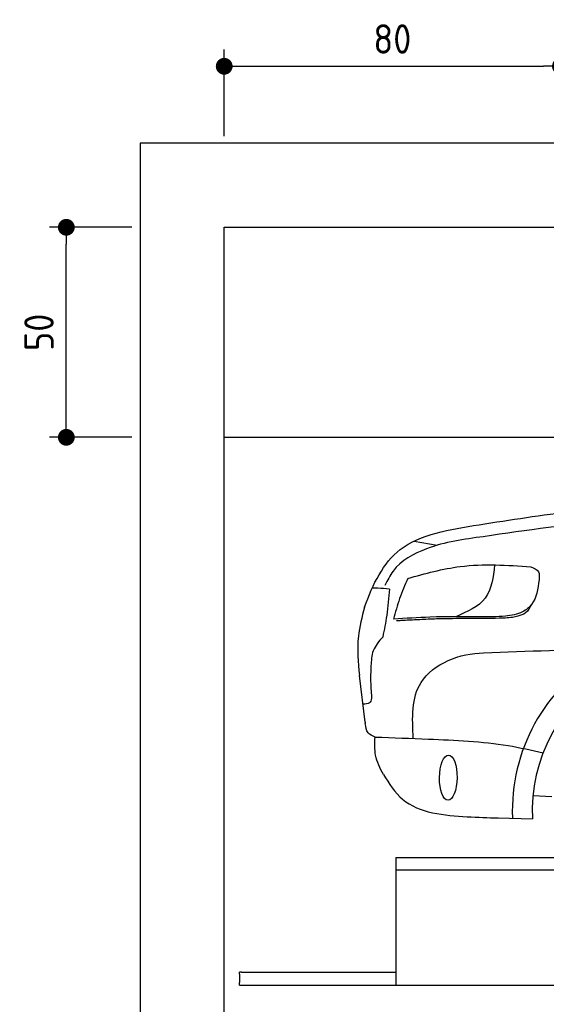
# Model space of a CAD drawing. Header units: millimetres. Extents: x -287 to 6264, y -493 to 4094.
# Tile 2 of 4: x -287 to 966, y 1750 to 4094. Entities that reach past the tile are written whole.
import ezdxf

# ---------------------------------------------------------------- set-up
doc = ezdxf.new("R2010")
doc.units = ezdxf.units.MM
for name, color, linetype in [('4', 3, 'Continuous'), ('5', 3, 'Continuous'), ('Car', 10, 'Continuous')]:
    doc.layers.add(name, color=color, linetype=linetype)
doc.styles.get("Standard").update_dxf_attribs({"font": 'ISOCP.SHX'})
doc.dimstyles.new('GEN-ISO$0', dxfattribs={"dimscale": 20, "dimtxt": 3.5, "dimasz": 2, "dimexe": 2, "dimexo": 1, "dimgap": 1.5, "dimtad": 1, "dimdec": 1, "dimlfac": 0.1, "dimdsep": 46, "dimtxsty": 'STANDARD', "dimblk": 'PUNKT', "dimcen": 2, "dimclrd": 256, "dimclre": 256, "dimclrt": 2, "dimadec": 0, "dimazin": 0, "dimtp": 0.1, "dimtm": 0.1, "dimtfac": 0.71, "dimtdec": 1, "dimtmove": 2, "dimatfit": 3, "dimldrblk": 'PUNKT', "dimfxl": 1, "dimtolj": 1, "dimarcsym": 0})

# ---------------------------------------------------------------- blocks, each defined once
blk = doc.blocks.new('PUNKT')
at = {"layer": '4', "color": 0, "linetype": 'ByBlock'}
blk.add_line((-0.5, 0), (-1, 0), dxfattribs=at)
at = {"layer": '4', "color": 0, "linetype": 'ByBlock', "const_width": 0.5}
blk.add_lwpolyline([(-0.25, 0, 1), (0.25, 0, 1)], format="xyb", close=True, dxfattribs=at)
blk = doc.blocks.new('*D4')
at = {"layer": '5', "lineweight": -2}
for p, q in [((-20, 3600), (-215.7, 3600)), ((-175.7, 3140), (-175.7, 3560)), ((-20, 3100), (-215.7, 3100))]:
    blk.add_line(p, q, dxfattribs=at)
at = {"layer": 'DEFPOINTS', "color": 0}
for p in [(-175.7, 3600), (0, 3600), (0, 3100)]:
    blk.add_point(p, dxfattribs=at)
at = {"layer": '5', "lineweight": -2, "xscale": 40, "yscale": 40, "zscale": 40}
for p, rotation in [((-175.7, 3600), 90), ((-175.7, 3100), 270)]:
    blk.add_blockref('PUNKT', p, dxfattribs=dict(at, rotation=rotation))
at = {"layer": '5', "color": 2, "insert": (-240.7, 3350), "char_height": 70, "attachment_point": 5, "rotation": 90}
blk.add_mtext('\\A1;50', dxfattribs=at)
blk = doc.blocks.new('*D5')
at = {"layer": '5', "lineweight": -2}
for p, q in [((200, 3816.7), (200, 4023.3)), ((1000, 3816.7), (1000, 4023.3)), ((240, 3983.3), (960, 3983.3))]:
    blk.add_line(p, q, dxfattribs=at)
at = {"layer": 'DEFPOINTS', "color": 0}
for p in [(1000, 3983.3), (200, 3796.7), (1000, 3796.7)]:
    blk.add_point(p, dxfattribs=at)
at = {"layer": '5', "lineweight": -2, "xscale": 40, "yscale": 40, "zscale": 40, "rotation": 180}
blk.add_blockref('PUNKT', (200, 3983.3), dxfattribs=at)
at = {"layer": '5', "lineweight": -2, "xscale": 40, "yscale": 40, "zscale": 40}
blk.add_blockref('PUNKT', (1000, 3983.3), dxfattribs=at)
at = {"layer": '5', "color": 2, "insert": (600, 4048.3), "char_height": 70, "attachment_point": 5}
blk.add_mtext('\\A1;80', dxfattribs=at)

msp = doc.modelspace()

# ---------------------------------------------------------------- linework, layer by layer
for p, q in [((200, 3100), (1000, 3100)), ((608.57, 2100), (2142.07, 2100)), ((608.57, 2100), (608.57, 1796)), ((608.57, 2070), (2142.07, 2070)), ((236, 1822), (236, 1827)), ((241, 1827), (236, 1827)), ((236, 1822), (236, 1802)), ((241, 1827), (608.57, 1827)), ((236, 1796), (236, 1802)), ((236, 1796), (1076, 1796))]:
    msp.add_line(p, q)
msp.add_lwpolyline([(5600, 0), (5600, 3800), (0, 3800), (0, -200), (5600, -200), (5698.53, -200), (5718.66, -152.06), (5691.11, -84.27), (5726.08, -50.37), (5711.24, 0), (200, 0), (200, 3600), (5400, 3600), (5400, 0)])
at = {"layer": 'Car'}
for p, q in [((652.1, 2853.06), (706.71, 2842.99)), ((535.2, 2421.79), (521.75, 2532.91)), ((934.77, 2247.54), (979.76, 2244.69)), ((851.82, 2193.68), (933.52, 2191.54))]:
    msp.add_line(p, q, dxfattribs=at)
for centre, radius, start, end in [((1314.48, 2211.06), 429.01, 355.78001, 182.28924), ((1314.5, 2211.08), 381.48, 355.26335, 182.93572)]:
    msp.add_arc(centre, radius, start, end, dxfattribs=at)
msp.add_ellipse((733.12, 2289.69), major_axis=(-0.64, -53.81), ratio=0.3890204, dxfattribs=at)
for points, knots in [([(806.38, 2891.92), (881.38, 2903.53), (1155.03, 2945.9), (1431.97, 2955.82), (1633.14, 2961.64)], [0, 0, 0, 0, 227.5687227, 830.2991199, 830.2991199, 830.2991199, 830.2991199]), ([(1560.32, 2918.91), (1481, 2917.61), (1336.56, 2915.24), (1087.76, 2902.79), (919.8, 2878.42), (816.35, 2863.42)], [0, 0, 0, 0, 238.0155697, 433.3964532, 746.7846741, 746.7846741, 746.7846741, 746.7846741]), ([(533.59, 2695.22), (553.72, 2750.84), (607.61, 2860.56), (736.48, 2880.89), (806.38, 2891.92)], [67.5615512, 67.5615512, 67.5615512, 67.5615512, 233.5736576, 430.399521, 430.399521, 430.399521, 430.399521]), ([(816.35, 2863.42), (770.95, 2857.28), (694.06, 2846.89), (608.46, 2799.97), (588.26, 2759.3), (582.41, 2747.52)], [0, 0, 0, 0, 137.9962597, 233.7288967, 272.7711252, 272.7711252, 272.7711252, 272.7711252]), ([(636.74, 2764.19), (678.15, 2775.67), (773.93, 2802.23), (873.35, 2795.62), (929.79, 2791.87)], [0, 0, 0, 0, 128.0684506, 296.2091875, 296.2091875, 296.2091875, 296.2091875]), ([(843.47, 2796.2), (839.81, 2766.84), (832.49, 2708.14), (778.23, 2684.61), (751.11, 2672.85)], [0, 0, 0, 0, 82.4694888, 164.8710287, 164.8710287, 164.8710287, 164.8710287]), ([(929.79, 2791.87), (937.05, 2788.73), (950.9, 2782.74), (949.73, 2767.86), (949.17, 2760.78)], [0, 0, 0, 0, 21.2763028, 40.5753492, 40.5753492, 40.5753492, 40.5753492]), ([(636.74, 2764.19), (629.84, 2748.23), (616.2, 2716.63), (607.23, 2683.39), (602.8, 2666.95)], [0, 0, 0, 0, 52.0815737, 103.1132265, 103.1132265, 103.1132265, 103.1132265]), ([(949.17, 2760.78), (946.45, 2739.24), (942.52, 2708.18), (906.54, 2679.59), (863.78, 2672.08), (830.54, 2672.45), (811.41, 2672.67)], [0, 0, 0, 0, 61.6881412, 88.9157956, 131.3771142, 188.8884465, 188.8884465, 188.8884465, 188.8884465]), ([(592.94, 2738.85), (583.84, 2739.61), (570.26, 2740.73), (556.64, 2741.01), (552.14, 2741.1)], [0, 0, 0, 0, 27.361498, 40.86311, 40.86311, 40.86311, 40.86311]), ([(592.94, 2738.85), (591.35, 2717.9), (588.44, 2679.44), (580.6, 2641.69), (577.04, 2624.51)], [0, 0, 0, 0, 62.9621551, 115.5500948, 115.5500948, 115.5500948, 115.5500948]), ([(931.13, 2701.73), (927.21, 2694.24), (920.05, 2680.56), (900.8, 2674.35), (884.57, 2670.69), (869.45, 2669.81), (858.78, 2669.3), (853.81, 2669.05)], [0, 0, 0, 0, 24.2998057, 44.3743889, 57.4335477, 74.6131309, 89.5379322, 89.5379322, 89.5379322, 89.5379322]), ([(533.59, 2695.22), (527.69, 2672.31), (513.96, 2618.98), (518.16, 2564.23), (521.75, 2532.91)], [0, 0, 0, 0, 70.4891236, 164.0383853, 164.0383853, 164.0383853, 164.0383853]), ([(811.41, 2672.67), (770.79, 2672.93), (701.18, 2673.39), (631.73, 2668.84), (602.8, 2666.95)], [0, 0, 0, 0, 121.8111278, 208.7510044, 208.7510044, 208.7510044, 208.7510044]), ([(631.26, 2664.24), (627.69, 2664.02), (620.59, 2663.59), (613.49, 2663.11), (609.96, 2662.87)], [0, 0, 0, 0, 10.7053483, 21.3440266, 21.3440266, 21.3440266, 21.3440266]), ([(853.81, 2669.05), (829.59, 2668.81), (779.98, 2668.3), (717.06, 2668.25), (667.12, 2665.83), (642.55, 2664.74), (631.26, 2664.24)], [0, 0, 0, 0, 72.6760276, 148.8470086, 188.713602, 222.6338879, 222.6338879, 222.6338879, 222.6338879]), ([(577.04, 2624.51), (568.13, 2614.1), (551.11, 2594.2), (549.77, 2568.12), (549.14, 2555.69)], [0, 0, 0, 0, 39.8208753, 76.1498624, 76.1498624, 76.1498624, 76.1498624]), ([(649.67, 2382.9), (647.45, 2431.51), (642.53, 2539.44), (762.22, 2586.82), (817.08, 2586.77)], [0, 0, 0, 0, 134.8464572, 299.4055535, 299.4055535, 299.4055535, 299.4055535]), ([(549.14, 2555.69), (548.34, 2537.33), (547.17, 2510.49), (552.66, 2465.14), (536.02, 2464.8), (530.01, 2464.68)], [0, 0, 0, 0, 60.5154488, 88.4723198, 104.2893317, 104.2893317, 104.2893317, 104.2893317]), ([(558.95, 2386.42), (552.71, 2389.13), (538.85, 2395.12), (536.8, 2410.33), (535.67, 2418.68)], [0, 0, 0, 0, 19.1403175, 42.4780086, 42.4780086, 42.4780086, 42.4780086]), ([(578.64, 2297.22), (571.01, 2312.17), (556.67, 2340.28), (558.23, 2371.71), (558.95, 2386.42)], [0, 0, 0, 0, 49.3442295, 92.772447, 92.772447, 92.772447, 92.772447]), ([(558.95, 2386.42), (601.17, 2384.78), (706.82, 2380.68), (841.53, 2375.34), (931.13, 2355.33), (958.64, 2348.62)], [0, 0, 0, 0, 126.8428352, 317.4538295, 402.2892219, 402.2892219, 402.2892219, 402.2892219]), ([(578.64, 2297.22), (592.34, 2275.54), (635.36, 2207.48), (751.3, 2197.36), (827.71, 2194.56), (851.82, 2193.68)], [0, 0, 0, 0, 74.5596427, 234.0636698, 307.6001056, 307.6001056, 307.6001056, 307.6001056])]:
    msp.add_open_spline(points, degree=3, knots=knots, dxfattribs=at)
for points in [[(817.08, 2586.77), (921.71, 2590.79), (1026.33, 2594.82), (1130.97, 2598.83)], [(535.2, 2421.79), (535.36, 2420.75), (535.52, 2419.72), (535.67, 2418.68)]]:
    msp.add_open_spline(points, degree=3, dxfattribs=at)

# ---------------------------------------------------------------- dimensions: what is measured, and where the dimension line sits
at = {"layer": '5'}
dim = msp.add_linear_dim(base=(1000, 3983.31), p1=(200, 3796.65), p2=(1000, 3796.65), dimstyle='GEN-ISO$0', override={"dimlfac": 0.1}, dxfattribs=at)
dim.commit()
dim.dimension.update_dxf_attribs({"geometry": '*D5', "text_midpoint": (600, 4048.31)})
dim = msp.add_linear_dim(base=(-175.68, 3600), p1=(0, 3100), p2=(0, 3600), angle=90, dimstyle='GEN-ISO$0', override={"dimlfac": 0.1}, dxfattribs=at)
dim.commit()
dim.dimension.update_dxf_attribs({"geometry": '*D4', "text_midpoint": (-240.68, 3350)})

doc.saveas('drawing.dxf')
